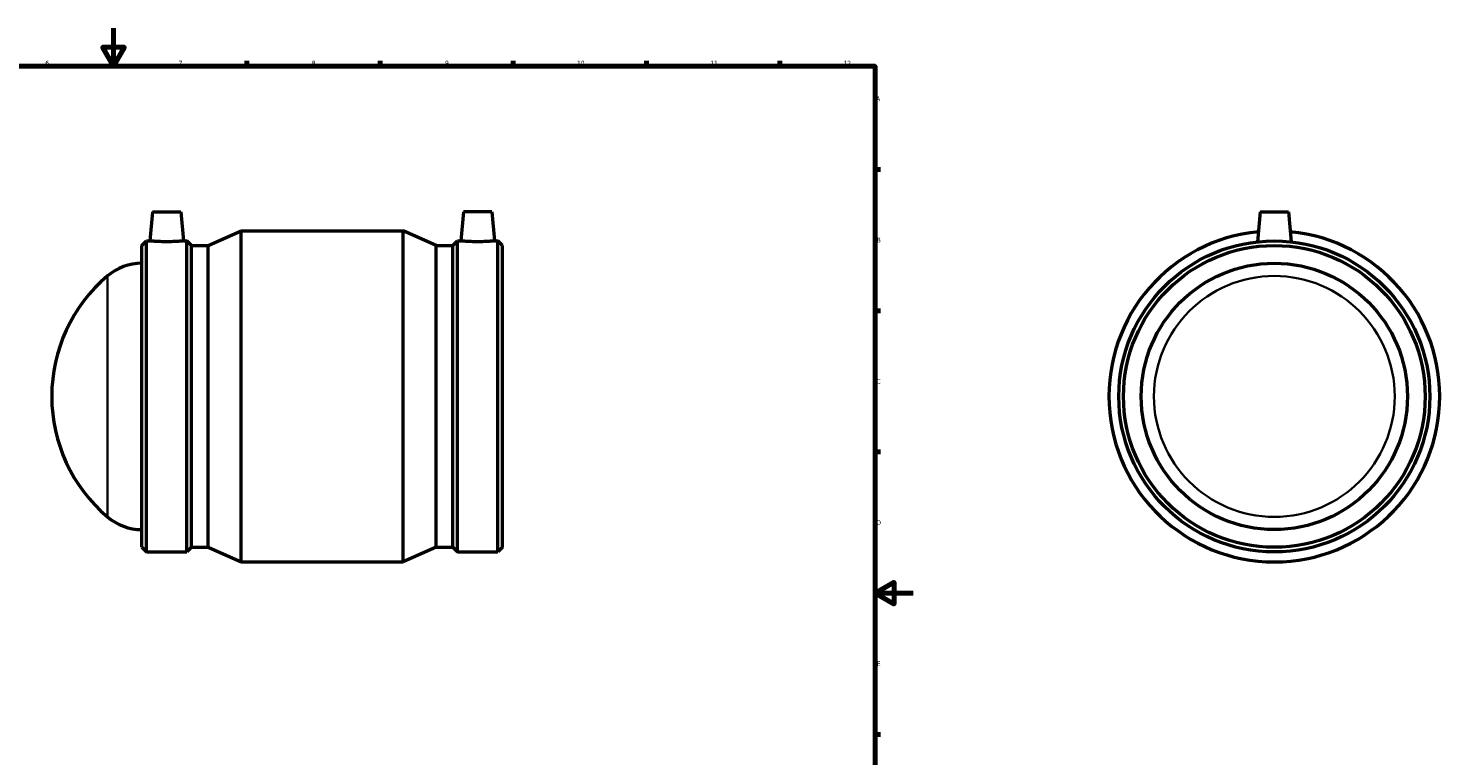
# Model space of a CAD drawing. Header units: millimetres. Extents: x -119 to 1304, y -171 to 1632.
# Tile 3 of 6: x 376 to 1118, y 212 to 594. Entities that reach past the tile are written whole.
import ezdxf

# ---------------------------------------------------------------- set-up
doc = ezdxf.new("R2010")
doc.units = ezdxf.units.MM
for name, color, linetype, lineweight in [('Border (ISO)', 7, 'Continuous', 70), ('Visible (ISO)', 7, 'Continuous', 50), ('Visible Narrow (ISO)', 7, 'Continuous', 35)]:
    doc.layers.add(name, color=color, linetype=linetype, lineweight=lineweight)
doc.styles.add('Note Text (ISO)', font='tahoma.ttf')

# ---------------------------------------------------------------- blocks, each defined once
blk = doc.blocks.new('Borders Default Border')
at = {"layer": 'Border (ISO)'}
for p, q in [((490.58, 574), (490.58, 576.9)), ((560.67, 574), (560.67, 576.9)), ((630.75, 574), (630.75, 576.9)), ((700.83, 574), (700.83, 576.9)), ((770.92, 574), (770.92, 576.9)), ((821, 519.75), (823.9, 519.75)), ((821, 445.5), (823.9, 445.5)), ((821, 371.25), (823.9, 371.25)), ((821, 222.75), (823.9, 222.75))]:
    blk.add_line(p, q, dxfattribs=at)
at = {"layer": 'Border (ISO)', "flags": 128}
for points in [[(420.5, 594), (420.5, 574), (414.73, 584), (426.27, 584), (420.5, 574)], [(20, 20), (20, 574), (821, 574), (821, 20), (20, 20)], [(841, 297), (821, 297), (831, 302.77), (831, 291.23), (821, 297)]]:
    blk.add_lwpolyline(points, dxfattribs=at)
at = {"layer": 'Border (ISO)', "color": 232, "true_color": 0xca0064, "char_height": 2.5, "attachment_point": 7, "style": 'Note Text (ISO)'}
for s, insert in [('6', (384.66, 574.35)), ('7', (454.77, 574.4)), ('8', (524.81, 574.34)), ('9', (594.88, 574.35)), ('10', (664.29, 574.35)), ('11', (734.37, 574.4)), ('12', (804.46, 574.4)), ('A', (821.59, 555.62)), ('B', (821.89, 481.37)), ('C', (821.73, 407.08)), ('D', (821.73, 332.88)), ('E', (821.94, 258.63))]:
    blk.add_mtext(s, dxfattribs=dict(at, insert=insert))

msp = doc.modelspace()

# ---------------------------------------------------------------- linework, layer by layer
at = {"layer": 'Visible (ISO)'}
for p, q in [((440.981, 497.427), (439.65, 482.207)), ((440.981, 497.427), (455.981, 497.427)), ((455.981, 497.427), (457.313, 482.207)), ((604.481, 497.427), (603.15, 482.207)), ((619.481, 497.427), (604.481, 497.427)), ((619.481, 497.427), (620.813, 482.207)), ((1023.464, 497.427), (1022.09, 481.725)), ((1023.464, 497.427), (1038.464, 497.427)), ((1038.464, 497.427), (1039.838, 481.725)), ((470.231, 479.754), (487.571, 487.427)), ((487.571, 313.427), (487.571, 487.427)), ((487.571, 487.427), (572.891, 487.427)), ((572.891, 313.427), (572.891, 487.427)), ((590.231, 479.754), (572.891, 487.427)), ((435.431, 479.754), (437.885, 482.207)), ((435.431, 321.101), (435.431, 479.754)), ((437.885, 318.647), (437.885, 482.207)), ((437.885, 482.207), (439.65, 482.207)), ((457.313, 482.207), (459.078, 482.207)), ((459.078, 318.647), (459.078, 482.207)), ((461.531, 479.754), (459.078, 482.207)), ((461.531, 321.101), (461.531, 479.754)), ((461.531, 479.754), (470.231, 479.754)), ((470.231, 321.101), (470.231, 479.754)), ((590.231, 321.101), (590.231, 479.754)), ((590.231, 479.754), (598.931, 479.754)), ((598.931, 479.754), (601.385, 482.207)), ((598.931, 321.101), (598.931, 479.754)), ((601.385, 318.647), (601.385, 482.207)), ((601.385, 482.207), (603.15, 482.207)), ((620.813, 482.207), (622.578, 482.207)), ((622.578, 318.647), (622.578, 482.207)), ((625.031, 479.754), (622.578, 482.207)), ((625.031, 321.101), (625.031, 479.754)), ((435.431, 321.101), (437.885, 318.647)), ((461.531, 321.101), (459.078, 318.647)), ((461.531, 321.101), (470.231, 321.101)), ((470.231, 321.101), (487.571, 313.427)), ((590.231, 321.101), (572.891, 313.427)), ((590.231, 321.101), (598.931, 321.101)), ((598.931, 321.101), (601.385, 318.647)), ((625.031, 321.101), (622.578, 318.647)), ((437.885, 318.647), (459.078, 318.647)), ((487.571, 313.427), (572.891, 313.427)), ((601.385, 318.647), (622.578, 318.647))]:
    msp.add_line(p, q, dxfattribs=at)
for radius in [81.78, 79.327, 70]:
    msp.add_circle((1030.964, 400.427), radius, dxfattribs=at)
for centre, radius, start, end in [((1030.964, 400.427), 87, 95.54761, 84.45239), ((435.431, 442.427), 28, 90, 130.41512), ((471.195, 400.427), 83.164, 130.41512, 229.58488), ((435.431, 358.427), 28, 229.58488, 270)]:
    msp.add_arc(centre, radius, start, end, dxfattribs=at)
for points, knots in [([(457.313, 482.207), (457.313, 482.207), (457.092, 482.182), (456.194, 482.092), (455.517, 482.028), (453.952, 481.906), (452.959, 481.842), (450.78, 481.75), (449.594, 481.725), (447.368, 481.725), (446.182, 481.75), (444.003, 481.842), (443.01, 481.906), (441.445, 482.028), (440.768, 482.092), (439.87, 482.182), (439.65, 482.207), (439.65, 482.207)], [1.3350106, 1.3350106, 1.3350106, 1.3350106, 1.6685793, 1.6685793, 2.0021481, 2.0021481, 2.3360846, 2.3360846, 2.6700211, 2.6700211, 3.0039577, 3.0039577, 3.3378942, 3.3378942, 3.6714629, 3.6714629, 4.0050317, 4.0050317, 4.0050317, 4.0050317]), ([(620.813, 482.207), (620.813, 482.207), (620.592, 482.182), (619.694, 482.092), (619.017, 482.028), (617.452, 481.906), (616.459, 481.842), (614.28, 481.75), (613.094, 481.725), (611.981, 481.725), (610.868, 481.725), (609.682, 481.75), (607.503, 481.842), (606.51, 481.906), (604.945, 482.028), (604.268, 482.092), (603.37, 482.182), (603.15, 482.207), (603.15, 482.207)], [4.0050317, 4.0050317, 4.0050317, 4.0050317, 4.3386005, 4.3386005, 4.6721693, 4.6721693, 5.0061058, 5.0061058, 5.3400423, 5.3400423, 5.3400423, 5.6739788, 5.6739788, 6.0079153, 6.0079153, 6.3414841, 6.3414841, 6.6750529, 6.6750529, 6.6750529, 6.6750529])]:
    msp.add_open_spline(points, degree=3, knots=knots, dxfattribs=at)
at = {"layer": 'Visible Narrow (ISO)'}
msp.add_line((417.278, 337.889), (417.278, 462.966), dxfattribs=at)
msp.add_circle((1030.964, 400.427), 63.318, dxfattribs=at)

# ---------------------------------------------------------------- block references
msp.add_blockref('Borders Default Border', (0, 0))

doc.saveas('drawing.dxf')
